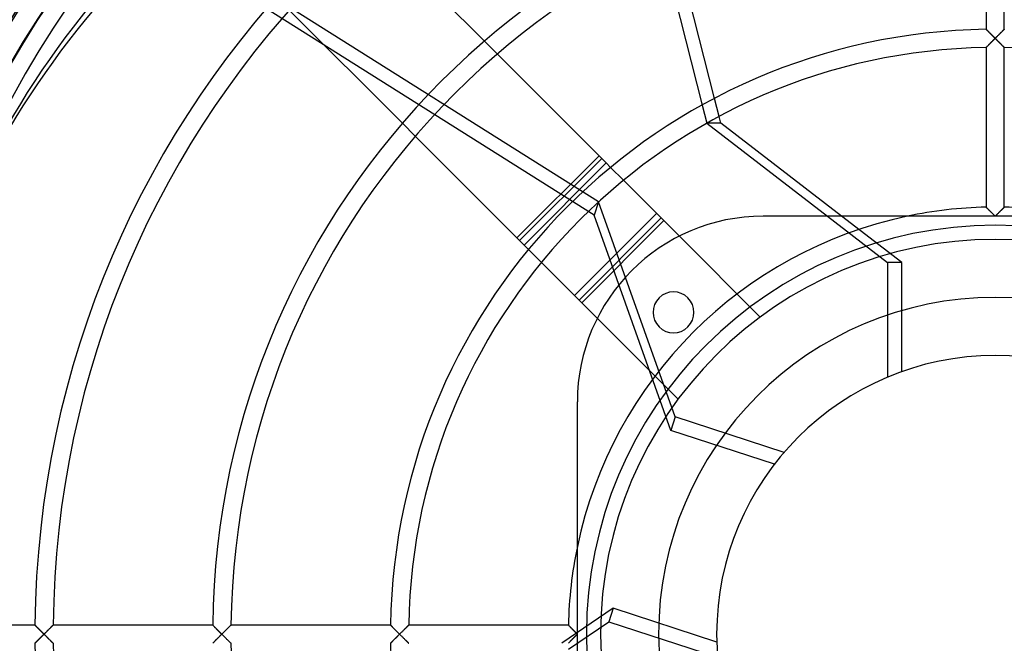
# Model space of a CAD drawing. Header units: millimetres. Extents: x -166 to 166, y -166 to 166.
# Tile 5 of 11: x -107 to 1, y -1 to 67. Entities that reach past the tile are written whole.
import ezdxf

# ---------------------------------------------------------------- set-up
doc = ezdxf.new("R2010")
doc.units = ezdxf.units.MM
doc.layers.add('HIDDEN', color=7, linetype='Continuous')
doc.layers.add('THICK', color=7, linetype='Continuous')

msp = doc.modelspace()

# ---------------------------------------------------------------- linework, layer by layer
at = {"layer": 'HIDDEN'}
for p, q in [((-44.04, 46), (-91.9, 76.15)), ((-43.56, 47.48), (-79.06, 69.84)), ((-0.99, 66.41), (-1, 66.42)), ((-1, 66.42), (-1, 66.42)), ((-0.98, 66.4), (-0.99, 66.41)), ((-0.96, 66.39), (-0.98, 66.4)), ((-0.94, 66.36), (-0.96, 66.39)), ((-0.92, 66.34), (-0.94, 66.36)), ((-0.89, 66.31), (-0.92, 66.34)), ((-0.86, 66.28), (-0.89, 66.31)), ((-0.83, 66.25), (-0.86, 66.28)), ((-0.79, 66.22), (-0.83, 66.25)), ((-0.75, 66.18), (-0.79, 66.22)), ((-0.71, 66.14), (-0.75, 66.18)), ((-0.67, 66.1), (-0.71, 66.14)), ((-0.63, 66.05), (-0.67, 66.1)), ((-0.58, 66.01), (-0.63, 66.05)), ((-0.54, 65.97), (-0.58, 66.01)), ((0.56, 65.98), (0.51, 65.94)), ((0.6, 66.03), (0.56, 65.98)), ((0.65, 66.08), (0.6, 66.03)), ((0.69, 66.12), (0.65, 66.08)), ((0.74, 66.16), (0.69, 66.12)), ((0.78, 66.2), (0.74, 66.16)), ((0.81, 66.24), (0.78, 66.2)), ((0.85, 66.27), (0.81, 66.24)), ((0.88, 66.31), (0.85, 66.27)), ((0.91, 66.34), (0.88, 66.31)), ((0.94, 66.36), (0.91, 66.34)), ((0.96, 66.38), (0.94, 66.36)), ((0.98, 66.4), (0.96, 66.38)), ((0.99, 66.41), (0.98, 66.4)), ((1, 66.42), (0.99, 66.41)), ((1, 66.42), (1, 66.42)), ((-54.69, 63.71), (-56.11, 65.12)), ((-0.57, 64.86), (-0.52, 64.9)), ((-0.49, 65.92), (-0.54, 65.97)), ((-0.52, 64.9), (-0.48, 64.95)), ((-0.44, 65.87), (-0.49, 65.92)), ((-0.48, 64.95), (-0.43, 65)), ((-0.4, 65.83), (-0.44, 65.87)), ((-0.43, 65), (-0.38, 65.05)), ((-0.35, 65.78), (-0.4, 65.83)), ((-0.38, 65.05), (-0.32, 65.1)), ((-0.3, 65.73), (-0.35, 65.78)), ((-0.32, 65.1), (-0.27, 65.16)), ((-0.25, 65.68), (-0.3, 65.73)), ((-0.27, 65.16), (-0.22, 65.21)), ((-0.2, 65.63), (-0.25, 65.68)), ((-0.22, 65.21), (-0.17, 65.26)), ((-0.15, 65.58), (-0.2, 65.63)), ((-0.17, 65.26), (-0.11, 65.32)), ((-0.1, 65.53), (-0.15, 65.58)), ((-0.11, 65.32), (-0.06, 65.37)), ((-0.05, 65.48), (-0.1, 65.53)), ((-0.06, 65.37), (0, 65.43)), ((0, 65.43), (-0.05, 65.48)), ((0.05, 65.48), (0, 65.43)), ((0, 65.43), (0.06, 65.37)), ((0.1, 65.53), (0.05, 65.48)), ((0.06, 65.37), (0.11, 65.32)), ((0.16, 65.59), (0.1, 65.53)), ((0.11, 65.32), (0.17, 65.26)), ((0.21, 65.64), (0.16, 65.59)), ((0.17, 65.26), (0.22, 65.21)), ((0.26, 65.69), (0.21, 65.64)), ((0.22, 65.21), (0.27, 65.16)), ((0.31, 65.74), (0.26, 65.69)), ((0.27, 65.16), (0.32, 65.1)), ((0.36, 65.79), (0.31, 65.74)), ((0.32, 65.1), (0.38, 65.05)), ((0.41, 65.84), (0.36, 65.79)), ((0.38, 65.05), (0.43, 65)), ((0.46, 65.89), (0.41, 65.84)), ((0.43, 65), (0.48, 64.95)), ((0.51, 65.94), (0.46, 65.89)), ((0.48, 64.95), (0.52, 64.9)), ((0.52, 64.9), (0.57, 64.86)), ((-1, 64.42), (-0.99, 64.43)), ((-1, 64.42), (-1, 64.42)), ((-0.99, 64.43), (-0.98, 64.45)), ((-0.98, 64.45), (-0.96, 64.46)), ((-0.96, 64.46), (-0.94, 64.48)), ((-0.94, 64.48), (-0.91, 64.51)), ((-0.91, 64.51), (-0.89, 64.54)), ((-0.89, 64.54), (-0.85, 64.57)), ((-0.85, 64.57), (-0.82, 64.61)), ((-0.82, 64.61), (-0.78, 64.64)), ((-0.78, 64.64), (-0.74, 64.68)), ((-0.74, 64.68), (-0.7, 64.72)), ((-0.7, 64.72), (-0.66, 64.77)), ((-0.66, 64.77), (-0.62, 64.81)), ((-0.62, 64.81), (-0.57, 64.86)), ((0.57, 64.86), (0.62, 64.81)), ((0.62, 64.81), (0.66, 64.77)), ((0.66, 64.77), (0.7, 64.72)), ((0.7, 64.72), (0.74, 64.68)), ((0.74, 64.68), (0.78, 64.64)), ((0.78, 64.64), (0.82, 64.61)), ((0.82, 64.61), (0.85, 64.57)), ((0.85, 64.57), (0.89, 64.54)), ((0.89, 64.54), (0.91, 64.51)), ((0.91, 64.51), (0.94, 64.48)), ((0.94, 64.48), (0.96, 64.46)), ((0.96, 64.46), (0.98, 64.45)), ((0.98, 64.45), (0.99, 64.43)), ((0.99, 64.43), (1, 64.42)), ((1, 64.42), (1, 64.42)), ((-30.33, 56.84), (-30.84, 58.84)), ((-32.2, 58.1), (-31.69, 56.1)), ((-65.12, 56.11), (-63.71, 54.69)), ((-31.69, 56.1), (-31.69, 56.1)), ((-31.69, 56.1), (-31.69, 56.1)), ((-43.52, 52.54), (-52.54, 43.52)), ((-40.83, 49.84), (-42.25, 51.26)), ((-43.56, 47.48), (-44.04, 46)), ((-35.15, 23.85), (-43.56, 47.48)), ((-0.99, 46.88), (-1, 46.89)), ((-1, 46.89), (-1, 46.89)), ((-0.98, 46.87), (-0.99, 46.88)), ((-0.96, 46.85), (-0.98, 46.87)), ((-0.94, 46.83), (-0.96, 46.85)), ((-0.91, 46.8), (-0.94, 46.83)), ((-0.88, 46.77), (-0.91, 46.8)), ((-0.85, 46.74), (-0.88, 46.77)), ((-0.81, 46.71), (-0.85, 46.74)), ((-0.78, 46.67), (-0.81, 46.71)), ((-0.74, 46.63), (-0.78, 46.67)), ((-0.69, 46.59), (-0.74, 46.63)), ((-0.65, 46.54), (-0.69, 46.59)), ((-0.6, 46.5), (-0.65, 46.54)), ((0.65, 46.54), (0.6, 46.5)), ((0.69, 46.59), (0.65, 46.54)), ((0.74, 46.63), (0.69, 46.59)), ((0.78, 46.67), (0.74, 46.63)), ((0.81, 46.71), (0.78, 46.67)), ((0.85, 46.74), (0.81, 46.71)), ((0.88, 46.77), (0.85, 46.74)), ((0.91, 46.8), (0.88, 46.77)), ((0.94, 46.83), (0.91, 46.8)), ((0.96, 46.85), (0.94, 46.83)), ((0.98, 46.87), (0.96, 46.85)), ((0.99, 46.88), (0.98, 46.87)), ((1, 46.89), (0.99, 46.88)), ((1, 46.89), (1, 46.89)), ((-46.21, 37.19), (-37.19, 46.21)), ((-45.71, 36.69), (-36.69, 45.71)), ((-35.63, 22.37), (-44.04, 46)), ((-25.5, 45.9), (-25.5, 45.9)), ((-18.44, 45.9), (-11.82, 40.8)), ((-10.27, 40.8), (-16.89, 45.9)), ((-0.56, 46.45), (-0.6, 46.5)), ((-0.51, 46.41), (-0.56, 46.45)), ((-0.46, 46.36), (-0.51, 46.41)), ((-0.41, 46.31), (-0.46, 46.36)), ((-0.36, 46.26), (-0.41, 46.31)), ((-0.31, 46.21), (-0.36, 46.26)), ((-0.26, 46.16), (-0.31, 46.21)), ((-0.21, 46.11), (-0.26, 46.16)), ((-0.16, 46.06), (-0.21, 46.11)), ((-0.1, 46), (-0.16, 46.06)), ((-0.05, 45.95), (-0.1, 46)), ((0, 45.9), (-0.05, 45.95)), ((0.05, 45.95), (0, 45.9)), ((0.1, 46), (0.05, 45.95)), ((0.16, 46.06), (0.1, 46)), ((0.21, 46.11), (0.16, 46.06)), ((0.26, 46.16), (0.21, 46.11)), ((0.31, 46.21), (0.26, 46.16)), ((0.36, 46.26), (0.31, 46.21)), ((0.41, 46.31), (0.36, 46.26)), ((0.46, 46.36), (0.41, 46.31)), ((0.51, 46.41), (0.46, 46.36)), ((0.56, 46.45), (0.51, 46.41)), ((0.6, 46.5), (0.56, 46.45)), ((-25.81, 34.83), (-34.69, 43.71)), ((-49.84, 40.83), (-51.26, 42.25)), ((-11.82, 40.8), (-11.82, 28.23)), ((-10.27, 40.8), (-11.82, 40.8)), ((-10.27, 28.83), (-10.27, 40.8)), ((-43.71, 34.69), (-34.83, 25.81)), ((-25.81, 34.83), (-25.81, 34.83)), ((-45.9, 25.5), (-45.9, 25.5)), ((-34.83, 25.81), (-34.83, 25.81)), ((-35.15, 23.85), (-35.63, 22.37)), ((-23.19, 19.96), (-35.15, 23.85)), ((-24.24, 18.67), (-35.63, 22.37)), ((-41.98, 2.84), (-47.59, -1)), ((-41.98, 2.84), (-42.45, 1.37)), ((-30.59, -0.86), (-41.98, 2.84)), ((-46.87, -1.66), (-42.45, 1.37)), ((-42.45, 1.37), (-30.5, -2.52)), ((-105.49, 1), (-105.48, 1)), ((-105.48, 1), (-105.47, 0.99)), ((-105.47, 0.99), (-105.46, 0.98)), ((-105.46, 0.98), (-105.44, 0.96)), ((-105.44, 0.96), (-105.42, 0.94)), ((-105.42, 0.94), (-105.4, 0.91)), ((-105.4, 0.91), (-105.37, 0.88)), ((-105.37, 0.88), (-105.34, 0.85)), ((-105.34, 0.85), (-105.3, 0.81)), ((-105.3, 0.81), (-105.26, 0.78)), ((-105.26, 0.78), (-105.22, 0.74)), ((-105.22, 0.74), (-105.18, 0.69)), ((-105.18, 0.69), (-105.14, 0.65)), ((-105.14, 0.65), (-105.09, 0.6)), ((-105.09, 0.6), (-105.05, 0.56)), ((-105.05, 0.56), (-105, 0.51)), ((-105, 0.51), (-104.95, 0.46)), ((-104.95, 0.46), (-104.9, 0.41)), ((-104.9, 0.41), (-104.85, 0.36)), ((-104.85, 0.36), (-104.8, 0.31)), ((-104.8, 0.31), (-104.75, 0.26)), ((-104.75, 0.26), (-104.7, 0.21)), ((-104.7, 0.21), (-104.65, 0.16)), ((-104.65, 0.16), (-104.59, 0.1)), ((-104.59, 0.1), (-104.54, 0.05)), ((-104.54, 0.05), (-104.49, 0)), ((-104.49, 0), (-104.54, -0.05)), ((-104.49, 0), (-104.43, 0.06)), ((-104.43, -0.06), (-104.49, 0)), ((-104.43, 0.06), (-104.38, 0.11)), ((-104.38, 0.11), (-104.32, 0.17)), ((-104.32, 0.17), (-104.27, 0.22)), ((-104.27, 0.22), (-104.22, 0.27)), ((-104.22, 0.27), (-104.16, 0.33)), ((-104.16, 0.33), (-104.11, 0.38)), ((-104.11, 0.38), (-104.06, 0.43)), ((-104.06, 0.43), (-104.01, 0.48)), ((-104.01, 0.48), (-103.96, 0.53)), ((-103.96, 0.53), (-103.92, 0.57)), ((-103.92, 0.57), (-103.87, 0.62)), ((-103.87, 0.62), (-103.83, 0.66)), ((-103.83, 0.66), (-103.78, 0.7)), ((-103.78, 0.7), (-103.74, 0.74)), ((-103.74, 0.74), (-103.7, 0.78)), ((-103.7, 0.78), (-103.67, 0.82)), ((-103.67, 0.82), (-103.63, 0.85)), ((-103.63, 0.85), (-103.6, 0.89)), ((-103.6, 0.89), (-103.57, 0.91)), ((-103.57, 0.91), (-103.55, 0.94)), ((-103.55, 0.94), (-103.53, 0.96)), ((-103.53, 0.96), (-103.51, 0.98)), ((-103.51, 0.98), (-103.5, 0.99)), ((-103.5, 0.99), (-103.49, 1)), ((-103.49, 1), (-103.49, 1)), ((-85.95, 1), (-85.95, 1)), ((-85.95, 1), (-85.94, 0.99)), ((-85.94, 0.99), (-85.93, 0.98)), ((-85.93, 0.98), (-85.91, 0.96)), ((-85.91, 0.96), (-85.89, 0.94)), ((-85.89, 0.94), (-85.87, 0.91)), ((-85.87, 0.91), (-85.84, 0.88)), ((-85.84, 0.88), (-85.8, 0.85)), ((-85.8, 0.85), (-85.77, 0.81)), ((-85.77, 0.81), (-85.73, 0.78)), ((-85.73, 0.78), (-85.69, 0.74)), ((-85.69, 0.74), (-85.65, 0.69)), ((-85.65, 0.69), (-85.61, 0.65)), ((-85.61, 0.65), (-85.56, 0.6)), ((-85.56, 0.6), (-85.52, 0.56)), ((-85.52, 0.56), (-85.47, 0.51)), ((-85.47, 0.51), (-85.42, 0.46)), ((-85.42, 0.46), (-85.37, 0.41)), ((-85.37, 0.41), (-85.32, 0.36)), ((-85.32, 0.36), (-85.27, 0.31)), ((-85.27, 0.31), (-85.22, 0.26)), ((-85.22, 0.26), (-85.17, 0.21)), ((-85.17, 0.21), (-85.12, 0.16)), ((-85.12, 0.16), (-85.06, 0.1)), ((-85.06, 0.1), (-85.01, 0.05)), ((-85.01, 0.05), (-84.96, 0)), ((-84.96, 0), (-85.01, -0.05)), ((-84.96, 0), (-84.9, 0.06)), ((-84.9, 0.06), (-84.85, 0.11)), ((-84.85, 0.11), (-84.79, 0.17)), ((-84.79, 0.17), (-84.74, 0.22)), ((-84.74, 0.22), (-84.69, 0.27)), ((-84.69, 0.27), (-84.63, 0.33)), ((-84.63, 0.33), (-84.58, 0.38)), ((-84.58, 0.38), (-84.53, 0.43)), ((-84.53, 0.43), (-84.48, 0.48)), ((-84.48, 0.48), (-84.43, 0.52)), ((-84.43, 0.52), (-84.39, 0.57)), ((-84.39, 0.57), (-84.34, 0.62)), ((-84.34, 0.62), (-84.3, 0.66)), ((-84.3, 0.66), (-84.25, 0.7)), ((-84.25, 0.7), (-84.21, 0.74)), ((-84.21, 0.74), (-84.17, 0.78)), ((-84.17, 0.78), (-84.14, 0.82)), ((-84.14, 0.82), (-84.1, 0.85)), ((-84.1, 0.85), (-84.07, 0.89)), ((-84.07, 0.89), (-84.04, 0.91)), ((-84.04, 0.91), (-84.02, 0.94)), ((-84.02, 0.94), (-83.99, 0.96)), ((-83.99, 0.96), (-83.98, 0.98)), ((-83.98, 0.98), (-83.96, 0.99)), ((-83.96, 0.99), (-83.96, 1)), ((-83.96, 1), (-83.95, 1)), ((-66.42, 1), (-66.42, 1)), ((-66.42, 1), (-66.41, 0.99)), ((-66.41, 0.99), (-66.4, 0.98)), ((-66.4, 0.98), (-66.38, 0.96)), ((-66.38, 0.96), (-66.36, 0.94)), ((-66.36, 0.94), (-66.34, 0.91)), ((-66.34, 0.91), (-66.31, 0.88)), ((-66.31, 0.88), (-66.27, 0.85)), ((-66.27, 0.85), (-66.24, 0.81)), ((-66.24, 0.81), (-66.2, 0.78)), ((-66.2, 0.78), (-66.16, 0.74)), ((-66.16, 0.74), (-66.12, 0.69)), ((-66.12, 0.69), (-66.08, 0.65)), ((-66.08, 0.65), (-66.03, 0.6)), ((-66.03, 0.6), (-65.98, 0.56)), ((-65.98, 0.56), (-65.94, 0.51)), ((-65.94, 0.51), (-65.89, 0.46)), ((-65.89, 0.46), (-65.84, 0.41)), ((-65.84, 0.41), (-65.79, 0.36)), ((-65.79, 0.36), (-65.74, 0.31)), ((-65.74, 0.31), (-65.69, 0.26)), ((-65.69, 0.26), (-65.64, 0.21)), ((-65.64, 0.21), (-65.59, 0.16)), ((-65.59, 0.16), (-65.53, 0.1)), ((-65.53, 0.1), (-65.48, 0.05)), ((-65.48, 0.05), (-65.43, 0)), ((-65.43, 0), (-65.48, -0.05)), ((-65.43, 0), (-65.37, 0.06)), ((-65.37, -0.06), (-65.43, 0)), ((-65.37, 0.06), (-65.32, 0.11)), ((-65.32, 0.11), (-65.26, 0.17)), ((-65.26, 0.17), (-65.21, 0.22)), ((-65.21, 0.22), (-65.16, 0.27)), ((-65.16, 0.27), (-65.1, 0.32)), ((-65.1, 0.32), (-65.05, 0.38)), ((-65.05, 0.38), (-65, 0.43)), ((-65, 0.43), (-64.95, 0.48)), ((-64.95, 0.48), (-64.9, 0.52)), ((-64.9, 0.52), (-64.86, 0.57)), ((-64.86, 0.57), (-64.81, 0.62)), ((-64.81, 0.62), (-64.77, 0.66)), ((-64.77, 0.66), (-64.72, 0.7)), ((-64.72, 0.7), (-64.68, 0.74)), ((-64.68, 0.74), (-64.64, 0.78)), ((-64.64, 0.78), (-64.61, 0.82)), ((-64.61, 0.82), (-64.57, 0.85)), ((-64.57, 0.85), (-64.54, 0.89)), ((-64.54, 0.89), (-64.51, 0.91)), ((-64.51, 0.91), (-64.48, 0.94)), ((-64.48, 0.94), (-64.46, 0.96)), ((-64.46, 0.96), (-64.45, 0.98)), ((-64.45, 0.98), (-64.43, 0.99)), ((-64.43, 0.99), (-64.42, 1)), ((-64.42, 1), (-64.42, 1)), ((-46.89, 1), (-46.89, 1)), ((-46.89, 1), (-46.88, 0.99)), ((-46.88, 0.99), (-46.87, 0.98)), ((-46.87, 0.98), (-46.85, 0.96)), ((-46.85, 0.96), (-46.83, 0.94)), ((-46.83, 0.94), (-46.8, 0.91)), ((-46.8, 0.91), (-46.77, 0.88)), ((-46.77, 0.88), (-46.74, 0.85)), ((-46.74, 0.85), (-46.71, 0.81)), ((-46.71, 0.81), (-46.67, 0.78)), ((-46.67, 0.78), (-46.63, 0.74)), ((-46.63, 0.74), (-46.59, 0.69)), ((-46.59, 0.69), (-46.54, 0.65)), ((-46.54, 0.65), (-46.5, 0.6)), ((-46.5, 0.6), (-46.45, 0.56)), ((-46.45, 0.56), (-46.41, 0.51)), ((-46.41, 0.51), (-46.36, 0.46)), ((-46.36, 0.46), (-46.31, 0.41)), ((-46.31, 0.41), (-46.26, 0.36)), ((-46.26, 0.36), (-46.21, 0.31)), ((-46.21, 0.31), (-46.16, 0.26)), ((-46.16, 0.26), (-46.11, 0.21)), ((-46.11, 0.21), (-46.06, 0.16)), ((-46.06, 0.16), (-46, 0.1)), ((-46, 0.1), (-45.95, 0.05)), ((-45.95, 0.05), (-45.9, 0)), ((-105.48, -1), (-105.49, -1)), ((-105.47, -0.99), (-105.48, -1)), ((-105.46, -0.98), (-105.47, -0.99)), ((-105.44, -0.96), (-105.46, -0.98)), ((-105.42, -0.94), (-105.44, -0.96)), ((-105.4, -0.91), (-105.42, -0.94)), ((-105.37, -0.88), (-105.4, -0.91)), ((-105.34, -0.85), (-105.37, -0.88)), ((-105.3, -0.81), (-105.34, -0.85)), ((-105.26, -0.78), (-105.3, -0.81)), ((-105.22, -0.74), (-105.26, -0.78)), ((-105.18, -0.69), (-105.22, -0.74)), ((-105.14, -0.65), (-105.18, -0.69)), ((-105.09, -0.6), (-105.14, -0.65)), ((-105.05, -0.56), (-105.09, -0.6)), ((-105, -0.51), (-105.05, -0.56)), ((-104.95, -0.46), (-105, -0.51)), ((-104.9, -0.41), (-104.95, -0.46)), ((-104.85, -0.36), (-104.9, -0.41)), ((-104.8, -0.31), (-104.85, -0.36)), ((-104.75, -0.26), (-104.8, -0.31)), ((-104.7, -0.21), (-104.75, -0.26)), ((-104.65, -0.16), (-104.7, -0.21)), ((-104.59, -0.1), (-104.65, -0.16)), ((-104.54, -0.05), (-104.59, -0.1)), ((-104.38, -0.11), (-104.43, -0.06)), ((-104.32, -0.17), (-104.38, -0.11)), ((-104.27, -0.22), (-104.32, -0.17)), ((-104.22, -0.27), (-104.27, -0.22)), ((-104.16, -0.33), (-104.22, -0.27)), ((-104.11, -0.38), (-104.16, -0.33)), ((-104.06, -0.43), (-104.11, -0.38)), ((-104.01, -0.48), (-104.06, -0.43)), ((-103.96, -0.53), (-104.01, -0.48)), ((-103.92, -0.57), (-103.96, -0.53)), ((-103.87, -0.62), (-103.92, -0.57)), ((-103.83, -0.66), (-103.87, -0.62)), ((-103.78, -0.7), (-103.83, -0.66)), ((-103.74, -0.74), (-103.78, -0.7)), ((-103.7, -0.78), (-103.74, -0.74)), ((-103.67, -0.82), (-103.7, -0.78)), ((-103.63, -0.85), (-103.67, -0.82)), ((-103.6, -0.89), (-103.63, -0.85)), ((-103.57, -0.91), (-103.6, -0.89)), ((-103.55, -0.94), (-103.57, -0.91)), ((-103.53, -0.96), (-103.55, -0.94)), ((-103.51, -0.98), (-103.53, -0.96)), ((-103.5, -0.99), (-103.51, -0.98)), ((-103.49, -1), (-103.5, -0.99)), ((-103.49, -1), (-103.49, -1)), ((-85.94, -0.99), (-85.95, -1)), ((-85.95, -1), (-85.95, -1)), ((-85.93, -0.98), (-85.94, -0.99)), ((-85.92, -0.96), (-85.93, -0.98)), ((-85.9, -0.94), (-85.92, -0.96)), ((-85.87, -0.92), (-85.9, -0.94)), ((-85.85, -0.89), (-85.87, -0.92)), ((-85.81, -0.86), (-85.85, -0.89)), ((-85.78, -0.83), (-85.81, -0.86)), ((-85.75, -0.79), (-85.78, -0.83)), ((-85.71, -0.75), (-85.75, -0.79)), ((-85.67, -0.71), (-85.71, -0.75)), ((-85.63, -0.67), (-85.67, -0.71)), ((-85.59, -0.63), (-85.63, -0.67)), ((-85.54, -0.58), (-85.59, -0.63)), ((-85.5, -0.54), (-85.54, -0.58)), ((-85.45, -0.49), (-85.5, -0.54)), ((-85.4, -0.44), (-85.45, -0.49)), ((-85.36, -0.4), (-85.4, -0.44)), ((-85.31, -0.35), (-85.36, -0.4)), ((-85.26, -0.3), (-85.31, -0.35)), ((-85.21, -0.25), (-85.26, -0.3)), ((-85.16, -0.2), (-85.21, -0.25)), ((-85.11, -0.15), (-85.16, -0.2)), ((-85.06, -0.1), (-85.11, -0.15)), ((-85.01, -0.05), (-85.06, -0.1)), ((-84.9, -0.06), (-84.96, 0)), ((-84.85, -0.11), (-84.9, -0.06)), ((-84.79, -0.17), (-84.85, -0.11)), ((-84.74, -0.22), (-84.79, -0.17)), ((-84.69, -0.27), (-84.74, -0.22)), ((-84.63, -0.33), (-84.69, -0.27)), ((-84.58, -0.38), (-84.63, -0.33)), ((-84.53, -0.43), (-84.58, -0.38)), ((-84.48, -0.48), (-84.53, -0.43)), ((-84.43, -0.52), (-84.48, -0.48)), ((-84.39, -0.57), (-84.43, -0.52)), ((-84.34, -0.62), (-84.39, -0.57)), ((-84.3, -0.66), (-84.34, -0.62)), ((-84.25, -0.7), (-84.3, -0.66)), ((-84.21, -0.74), (-84.25, -0.7)), ((-84.17, -0.78), (-84.21, -0.74)), ((-84.14, -0.82), (-84.17, -0.78)), ((-84.1, -0.85), (-84.14, -0.82)), ((-84.07, -0.89), (-84.1, -0.85)), ((-84.04, -0.91), (-84.07, -0.89)), ((-84.02, -0.94), (-84.04, -0.91)), ((-83.99, -0.96), (-84.02, -0.94)), ((-83.98, -0.98), (-83.99, -0.96)), ((-83.96, -0.99), (-83.98, -0.98)), ((-83.96, -1), (-83.96, -0.99)), ((-83.95, -1), (-83.96, -1)), ((-66.41, -0.99), (-66.42, -1)), ((-66.42, -1), (-66.42, -1)), ((-66.4, -0.98), (-66.41, -0.99)), ((-66.38, -0.96), (-66.4, -0.98)), ((-66.36, -0.94), (-66.38, -0.96)), ((-66.34, -0.91), (-66.36, -0.94)), ((-66.31, -0.88), (-66.34, -0.91)), ((-66.27, -0.85), (-66.31, -0.88)), ((-66.24, -0.81), (-66.27, -0.85)), ((-66.2, -0.78), (-66.24, -0.81)), ((-66.16, -0.74), (-66.2, -0.78)), ((-66.12, -0.69), (-66.16, -0.74)), ((-66.08, -0.65), (-66.12, -0.69)), ((-66.03, -0.6), (-66.08, -0.65)), ((-65.98, -0.56), (-66.03, -0.6)), ((-65.94, -0.51), (-65.98, -0.56)), ((-65.89, -0.46), (-65.94, -0.51)), ((-65.84, -0.41), (-65.89, -0.46)), ((-65.79, -0.36), (-65.84, -0.41)), ((-65.74, -0.31), (-65.79, -0.36)), ((-65.69, -0.26), (-65.74, -0.31)), ((-65.64, -0.21), (-65.69, -0.26)), ((-65.59, -0.16), (-65.64, -0.21)), ((-65.53, -0.1), (-65.59, -0.16)), ((-65.48, -0.05), (-65.53, -0.1)), ((-65.32, -0.11), (-65.37, -0.06)), ((-65.26, -0.17), (-65.32, -0.11)), ((-65.21, -0.22), (-65.26, -0.17)), ((-65.16, -0.27), (-65.21, -0.22)), ((-65.1, -0.32), (-65.16, -0.27)), ((-65.05, -0.38), (-65.1, -0.32)), ((-65, -0.43), (-65.05, -0.38)), ((-64.95, -0.48), (-65, -0.43)), ((-64.9, -0.52), (-64.95, -0.48)), ((-64.86, -0.57), (-64.9, -0.52)), ((-64.81, -0.62), (-64.86, -0.57)), ((-64.77, -0.66), (-64.81, -0.62)), ((-64.72, -0.7), (-64.77, -0.66)), ((-64.68, -0.74), (-64.72, -0.7)), ((-64.64, -0.78), (-64.68, -0.74)), ((-64.61, -0.82), (-64.64, -0.78)), ((-64.57, -0.85), (-64.61, -0.82)), ((-64.54, -0.89), (-64.57, -0.85)), ((-64.51, -0.91), (-64.54, -0.89)), ((-64.48, -0.94), (-64.51, -0.91)), ((-64.46, -0.96), (-64.48, -0.94)), ((-64.45, -0.98), (-64.46, -0.96)), ((-64.43, -0.99), (-64.45, -0.98)), ((-64.42, -1), (-64.43, -0.99)), ((-64.42, -1), (-64.42, -1)), ((-46.88, -0.99), (-46.89, -1)), ((-46.89, -1), (-46.89, -1)), ((-46.87, -0.98), (-46.88, -0.99)), ((-46.85, -0.96), (-46.87, -0.98)), ((-46.83, -0.94), (-46.85, -0.96)), ((-46.8, -0.91), (-46.83, -0.94)), ((-46.77, -0.88), (-46.8, -0.91)), ((-46.74, -0.85), (-46.77, -0.88)), ((-46.71, -0.81), (-46.74, -0.85)), ((-46.67, -0.78), (-46.71, -0.81)), ((-46.63, -0.74), (-46.67, -0.78)), ((-46.59, -0.69), (-46.63, -0.74)), ((-46.54, -0.65), (-46.59, -0.69)), ((-46.5, -0.6), (-46.54, -0.65)), ((-46.45, -0.56), (-46.5, -0.6)), ((-46.41, -0.51), (-46.45, -0.56)), ((-46.36, -0.46), (-46.41, -0.51)), ((-46.31, -0.41), (-46.36, -0.46)), ((-46.26, -0.36), (-46.31, -0.41)), ((-46.21, -0.31), (-46.26, -0.36)), ((-46.16, -0.26), (-46.21, -0.31)), ((-46.11, -0.21), (-46.16, -0.26)), ((-46.06, -0.16), (-46.11, -0.21)), ((-46, -0.1), (-46.06, -0.16)), ((-45.95, -0.05), (-46, -0.1)), ((-45.9, 0), (-45.95, -0.05))]:
    msp.add_line(p, q, dxfattribs=at)
for radius, start, end in [(130.5, 90, 180), (130.5, 0, 90), (127.5, 90, 180), (127.3, 0, 180), (127.5, 0, 90), (124.95, 0, 180), (46.9, 101.8529, 168.1471), (44.9, 0, 180), (36.98, 90, 180), (36.98, 0, 90), (30.6, 0, 180), (130.5, 180, 0), (127.5, 180, 270), (124.95, 180, 0), (44.9, 180, 0), (36.98, 180, 0), (30.6, 180, 0), (127.5, 270, 0)]:
    msp.add_arc((0, 0), radius, start, end, dxfattribs=at)
msp.add_ellipse((-0.24, -0.74), major_axis=(116.41, -37.82), ratio=0.866025, start_param=2.70526, end_param=3.141593, dxfattribs=at)
at = {"layer": 'THICK'}
for p, q in [((-1, 83.95), (-1, 66.42)), ((1, 66.42), (1, 83.95)), ((-56.11, 65.12), (-68.53, 77.55)), ((-30.84, 58.84), (-35.23, 76.21)), ((-36.62, 75.55), (-32.2, 58.1)), ((-77.55, 68.53), (-65.12, 56.11)), ((-1, 66.42), (-1, 66.42)), ((-1, 66.42), (-0.99, 66.41)), ((-0.99, 66.41), (-0.98, 66.4)), ((-0.98, 66.4), (-0.96, 66.38)), ((-0.96, 66.38), (-0.94, 66.36)), ((-0.94, 66.36), (-0.91, 66.34)), ((-0.91, 66.34), (-0.88, 66.31)), ((-0.88, 66.31), (-0.85, 66.27)), ((-0.85, 66.27), (-0.81, 66.24)), ((-0.81, 66.24), (-0.78, 66.2)), ((-0.78, 66.2), (-0.74, 66.16)), ((-0.74, 66.16), (-0.69, 66.12)), ((-0.69, 66.12), (-0.65, 66.08)), ((-0.65, 66.08), (-0.6, 66.03)), ((-0.6, 66.03), (-0.56, 65.98)), ((-0.56, 65.98), (-0.51, 65.94)), ((0.54, 65.97), (0.58, 66.01)), ((0.58, 66.01), (0.63, 66.05)), ((0.63, 66.05), (0.67, 66.1)), ((0.67, 66.1), (0.71, 66.14)), ((0.71, 66.14), (0.75, 66.18)), ((0.75, 66.18), (0.79, 66.22)), ((0.79, 66.22), (0.83, 66.25)), ((0.83, 66.25), (0.86, 66.28)), ((0.86, 66.28), (0.89, 66.31)), ((0.89, 66.31), (0.92, 66.34)), ((0.92, 66.34), (0.94, 66.36)), ((0.94, 66.36), (0.96, 66.39)), ((0.96, 66.39), (0.98, 66.4)), ((0.98, 66.4), (0.99, 66.41)), ((0.99, 66.41), (1, 66.42)), ((1, 66.42), (1, 66.42)), ((-0.49, 64.94), (-0.54, 64.89)), ((-0.51, 65.94), (-0.46, 65.89)), ((-0.44, 64.99), (-0.49, 64.94)), ((-0.46, 65.89), (-0.41, 65.84)), ((-0.39, 65.04), (-0.44, 64.99)), ((-0.41, 65.84), (-0.36, 65.79)), ((-0.34, 65.09), (-0.39, 65.04)), ((-0.36, 65.79), (-0.31, 65.74)), ((-0.28, 65.15), (-0.34, 65.09)), ((-0.31, 65.74), (-0.26, 65.69)), ((-0.23, 65.2), (-0.28, 65.15)), ((-0.26, 65.69), (-0.21, 65.64)), ((-0.17, 65.26), (-0.23, 65.2)), ((-0.21, 65.64), (-0.16, 65.59)), ((-0.11, 65.32), (-0.17, 65.26)), ((-0.16, 65.59), (-0.1, 65.53)), ((-0.06, 65.37), (-0.11, 65.32)), ((-0.1, 65.53), (-0.05, 65.48)), ((0, 65.43), (-0.06, 65.37)), ((-0.05, 65.48), (0, 65.43)), ((0, 65.43), (0.05, 65.48)), ((0.06, 65.37), (0, 65.43)), ((0.05, 65.48), (0.1, 65.53)), ((0.11, 65.32), (0.06, 65.37)), ((0.1, 65.53), (0.15, 65.58)), ((0.17, 65.26), (0.11, 65.32)), ((0.15, 65.58), (0.2, 65.63)), ((0.23, 65.2), (0.17, 65.26)), ((0.2, 65.63), (0.25, 65.68)), ((0.28, 65.15), (0.23, 65.2)), ((0.25, 65.68), (0.3, 65.73)), ((0.34, 65.09), (0.28, 65.15)), ((0.3, 65.73), (0.35, 65.78)), ((0.39, 65.04), (0.34, 65.09)), ((0.35, 65.78), (0.4, 65.83)), ((0.44, 64.99), (0.39, 65.04)), ((0.4, 65.83), (0.44, 65.87)), ((0.44, 65.87), (0.49, 65.92)), ((0.49, 64.94), (0.44, 64.99)), ((0.49, 65.92), (0.54, 65.97)), ((0.54, 64.89), (0.49, 64.94)), ((-0.99, 64.43), (-1, 64.43)), ((-1, 64.43), (-1, 64.42)), ((-1, 64.42), (-1, 46.89)), ((-0.98, 64.45), (-0.99, 64.43)), ((-0.96, 64.47), (-0.98, 64.45)), ((-0.93, 64.49), (-0.96, 64.47)), ((-0.91, 64.52), (-0.93, 64.49)), ((-0.88, 64.55), (-0.91, 64.52)), ((-0.84, 64.58), (-0.88, 64.55)), ((-0.81, 64.62), (-0.84, 64.58)), ((-0.77, 64.66), (-0.81, 64.62)), ((-0.72, 64.7), (-0.77, 64.66)), ((-0.68, 64.74), (-0.72, 64.7)), ((-0.64, 64.79), (-0.68, 64.74)), ((-0.59, 64.84), (-0.64, 64.79)), ((-0.54, 64.89), (-0.59, 64.84)), ((0.59, 64.84), (0.54, 64.89)), ((0.64, 64.79), (0.59, 64.84)), ((0.68, 64.74), (0.64, 64.79)), ((0.72, 64.7), (0.68, 64.74)), ((0.77, 64.66), (0.72, 64.7)), ((0.81, 64.62), (0.77, 64.66)), ((0.84, 64.58), (0.81, 64.62)), ((0.88, 64.55), (0.84, 64.58)), ((0.91, 64.52), (0.88, 64.55)), ((0.93, 64.49), (0.91, 64.52)), ((0.96, 64.47), (0.93, 64.49)), ((0.98, 64.45), (0.96, 64.47)), ((0.99, 64.43), (0.98, 64.45)), ((1, 64.43), (0.99, 64.43)), ((1, 64.42), (1, 64.43)), ((1, 46.89), (1, 64.42)), ((-43.23, 52.25), (-54.69, 63.71)), ((-30.14, 56.1), (-30.33, 56.84)), ((-31.69, 56.1), (-18.44, 45.9)), ((-30.14, 56.1), (-31.69, 56.1)), ((-16.89, 45.9), (-30.14, 56.1)), ((-63.71, 54.69), (-52.25, 43.23)), ((-52.25, 43.23), (-43.23, 52.25)), ((-42.52, 51.54), (-43.23, 52.25)), ((-51.75, 42.73), (-42.73, 51.75)), ((-42.25, 51.26), (-42.73, 51.75)), ((-36.4, 45.41), (-40.83, 49.84)), ((-1, 46.89), (-1, 46.89)), ((-1, 46.89), (-0.99, 46.88)), ((-0.99, 46.88), (-0.98, 46.87)), ((-0.98, 46.87), (-0.96, 46.85)), ((-0.96, 46.85), (-0.94, 46.83)), ((-0.94, 46.83), (-0.92, 46.81)), ((-0.92, 46.81), (-0.89, 46.78)), ((-0.89, 46.78), (-0.86, 46.75)), ((-0.86, 46.75), (-0.83, 46.72)), ((-0.83, 46.72), (-0.79, 46.68)), ((-0.79, 46.68), (-0.75, 46.65)), ((-0.75, 46.65), (-0.71, 46.61)), ((-0.71, 46.61), (-0.67, 46.57)), ((-0.67, 46.57), (-0.63, 46.52)), ((-0.63, 46.52), (-0.58, 46.48)), ((0.58, 46.48), (0.63, 46.52)), ((0.63, 46.52), (0.67, 46.57)), ((0.67, 46.57), (0.71, 46.61)), ((0.71, 46.61), (0.75, 46.65)), ((0.75, 46.65), (0.79, 46.68)), ((0.79, 46.68), (0.83, 46.72)), ((0.83, 46.72), (0.86, 46.75)), ((0.86, 46.75), (0.89, 46.78)), ((0.89, 46.78), (0.92, 46.81)), ((0.92, 46.81), (0.94, 46.83)), ((0.94, 46.83), (0.96, 46.85)), ((0.96, 46.85), (0.98, 46.87)), ((0.98, 46.87), (0.99, 46.88)), ((0.99, 46.88), (1, 46.89)), ((1, 46.89), (1, 46.89)), ((25.5, 45.9), (-25.5, 45.9)), ((-0.58, 46.48), (-0.54, 46.43)), ((-0.54, 46.43), (-0.49, 46.39)), ((-0.49, 46.39), (-0.44, 46.34)), ((-0.44, 46.34), (-0.4, 46.29)), ((-0.4, 46.29), (-0.35, 46.25)), ((-0.35, 46.25), (-0.3, 46.2)), ((-0.3, 46.2), (-0.25, 46.15)), ((-0.25, 46.15), (-0.2, 46.1)), ((-0.2, 46.1), (-0.15, 46.05)), ((-0.15, 46.05), (-0.1, 46)), ((-0.1, 46), (-0.05, 45.95)), ((-0.05, 45.95), (0, 45.9)), ((0, 45.9), (0.05, 45.95)), ((0.05, 45.95), (0.1, 46)), ((0.1, 46), (0.15, 46.05)), ((0.15, 46.05), (0.2, 46.1)), ((0.2, 46.1), (0.25, 46.15)), ((0.25, 46.15), (0.3, 46.2)), ((0.3, 46.2), (0.35, 46.25)), ((0.35, 46.25), (0.4, 46.29)), ((0.4, 46.29), (0.44, 46.34)), ((0.44, 46.34), (0.49, 46.39)), ((0.49, 46.39), (0.54, 46.43)), ((0.54, 46.43), (0.58, 46.48)), ((-45.41, 36.4), (-36.4, 45.41)), ((-34.69, 43.71), (-36.4, 45.41)), ((-52.95, 43.94), (-51.75, 42.73)), ((-51.26, 42.25), (-51.75, 42.73)), ((-45.41, 36.4), (-49.84, 40.83)), ((-45.41, 36.4), (-43.71, 34.69)), ((-45.9, -25.5), (-45.9, 25.5)), ((-105.49, 1), (-123.02, 1)), ((-105.48, 1), (-105.49, 1)), ((-105.48, 0.99), (-105.48, 1)), ((-105.46, 0.98), (-105.48, 0.99)), ((-105.45, 0.96), (-105.46, 0.98)), ((-105.43, 0.94), (-105.45, 0.96)), ((-105.4, 0.92), (-105.43, 0.94)), ((-105.38, 0.89), (-105.4, 0.92)), ((-105.35, 0.86), (-105.38, 0.89)), ((-105.31, 0.83), (-105.35, 0.86)), ((-105.28, 0.79), (-105.31, 0.83)), ((-105.24, 0.75), (-105.28, 0.79)), ((-105.2, 0.71), (-105.24, 0.75)), ((-105.16, 0.67), (-105.2, 0.71)), ((-105.12, 0.63), (-105.16, 0.67)), ((-105.07, 0.58), (-105.12, 0.63)), ((-105.03, 0.54), (-105.07, 0.58)), ((-104.98, 0.49), (-105.03, 0.54)), ((-104.93, 0.44), (-104.98, 0.49)), ((-104.89, 0.4), (-104.93, 0.44)), ((-104.84, 0.35), (-104.89, 0.4)), ((-104.79, 0.3), (-104.84, 0.35)), ((-104.74, 0.25), (-104.79, 0.3)), ((-104.69, 0.2), (-104.74, 0.25)), ((-104.64, 0.15), (-104.69, 0.2)), ((-104.59, 0.1), (-104.64, 0.15)), ((-104.54, 0.05), (-104.59, 0.1)), ((-104.49, 0), (-104.54, 0.05)), ((-104.54, -0.05), (-104.49, 0)), ((-104.44, 0.05), (-104.49, 0)), ((-104.49, 0), (-104.44, -0.05)), ((-104.38, 0.11), (-104.44, 0.05)), ((-104.33, 0.16), (-104.38, 0.11)), ((-104.27, 0.22), (-104.33, 0.16)), ((-104.22, 0.27), (-104.27, 0.22)), ((-104.17, 0.32), (-104.22, 0.27)), ((-104.11, 0.38), (-104.17, 0.32)), ((-104.06, 0.43), (-104.11, 0.38)), ((-104.01, 0.48), (-104.06, 0.43)), ((-103.96, 0.53), (-104.01, 0.48)), ((-103.91, 0.58), (-103.96, 0.53)), ((-103.86, 0.63), (-103.91, 0.58)), ((-103.82, 0.67), (-103.86, 0.63)), ((-103.77, 0.72), (-103.82, 0.67)), ((-103.73, 0.76), (-103.77, 0.72)), ((-103.69, 0.8), (-103.73, 0.76)), ((-103.65, 0.84), (-103.69, 0.8)), ((-103.61, 0.87), (-103.65, 0.84)), ((-103.58, 0.9), (-103.61, 0.87)), ((-103.55, 0.93), (-103.58, 0.9)), ((-103.53, 0.96), (-103.55, 0.93)), ((-103.51, 0.97), (-103.53, 0.96)), ((-103.5, 0.99), (-103.51, 0.97)), ((-103.49, 1), (-103.5, 0.99)), ((-85.95, 1), (-103.49, 1)), ((-103.49, 1), (-103.49, 1)), ((-85.94, 0.99), (-85.95, 1)), ((-85.95, 1), (-85.95, 1)), ((-85.93, 0.98), (-85.94, 0.99)), ((-85.92, 0.96), (-85.93, 0.98)), ((-85.9, 0.94), (-85.92, 0.96)), ((-85.87, 0.92), (-85.9, 0.94)), ((-85.85, 0.89), (-85.87, 0.92)), ((-85.81, 0.86), (-85.85, 0.89)), ((-85.78, 0.83), (-85.81, 0.86)), ((-85.75, 0.79), (-85.78, 0.83)), ((-85.71, 0.75), (-85.75, 0.79)), ((-85.67, 0.71), (-85.71, 0.75)), ((-85.63, 0.67), (-85.67, 0.71)), ((-85.59, 0.63), (-85.63, 0.67)), ((-85.54, 0.58), (-85.59, 0.63)), ((-85.5, 0.54), (-85.54, 0.58)), ((-85.45, 0.49), (-85.5, 0.54)), ((-85.4, 0.44), (-85.45, 0.49)), ((-85.36, 0.4), (-85.4, 0.44)), ((-85.31, 0.35), (-85.36, 0.4)), ((-85.26, 0.3), (-85.31, 0.35)), ((-85.21, 0.25), (-85.26, 0.3)), ((-85.16, 0.2), (-85.21, 0.25)), ((-85.11, 0.15), (-85.16, 0.2)), ((-85.06, 0.1), (-85.11, 0.15)), ((-85.01, 0.05), (-85.06, 0.1)), ((-84.96, 0), (-85.01, 0.05)), ((-85.01, -0.05), (-84.96, 0)), ((-84.91, 0.05), (-84.96, 0)), ((-84.96, 0), (-84.91, -0.05)), ((-84.85, 0.11), (-84.91, 0.05)), ((-84.8, 0.16), (-84.85, 0.11)), ((-84.74, 0.22), (-84.8, 0.16)), ((-84.69, 0.27), (-84.74, 0.22)), ((-84.64, 0.32), (-84.69, 0.27)), ((-84.58, 0.38), (-84.64, 0.32)), ((-84.53, 0.43), (-84.58, 0.38)), ((-84.48, 0.48), (-84.53, 0.43)), ((-84.43, 0.53), (-84.48, 0.48)), ((-84.38, 0.58), (-84.43, 0.53)), ((-84.33, 0.63), (-84.38, 0.58)), ((-84.29, 0.67), (-84.33, 0.63)), ((-84.24, 0.72), (-84.29, 0.67)), ((-84.2, 0.76), (-84.24, 0.72)), ((-84.16, 0.8), (-84.2, 0.76)), ((-84.12, 0.84), (-84.16, 0.8)), ((-84.08, 0.87), (-84.12, 0.84)), ((-84.05, 0.9), (-84.08, 0.87)), ((-84.02, 0.93), (-84.05, 0.9)), ((-84, 0.96), (-84.02, 0.93)), ((-83.98, 0.97), (-84, 0.96)), ((-83.97, 0.99), (-83.98, 0.97)), ((-83.96, 1), (-83.97, 0.99)), ((-83.95, 1), (-83.96, 1)), ((-66.42, 1), (-83.95, 1)), ((-66.41, 0.99), (-66.42, 1)), ((-66.42, 1), (-66.42, 1)), ((-66.4, 0.98), (-66.41, 0.99)), ((-66.39, 0.96), (-66.4, 0.98)), ((-66.36, 0.94), (-66.39, 0.96)), ((-66.34, 0.92), (-66.36, 0.94)), ((-66.31, 0.89), (-66.34, 0.92)), ((-66.28, 0.86), (-66.31, 0.89)), ((-66.25, 0.83), (-66.28, 0.86)), ((-66.22, 0.79), (-66.25, 0.83)), ((-66.18, 0.75), (-66.22, 0.79)), ((-66.14, 0.71), (-66.18, 0.75)), ((-66.1, 0.67), (-66.14, 0.71)), ((-66.05, 0.63), (-66.1, 0.67)), ((-66.01, 0.58), (-66.05, 0.63)), ((-65.97, 0.54), (-66.01, 0.58)), ((-65.92, 0.49), (-65.97, 0.54)), ((-65.87, 0.44), (-65.92, 0.49)), ((-65.83, 0.4), (-65.87, 0.44)), ((-65.78, 0.35), (-65.83, 0.4)), ((-65.73, 0.3), (-65.78, 0.35)), ((-65.68, 0.25), (-65.73, 0.3)), ((-65.63, 0.2), (-65.68, 0.25)), ((-65.58, 0.15), (-65.63, 0.2)), ((-65.53, 0.1), (-65.58, 0.15)), ((-65.48, 0.05), (-65.53, 0.1)), ((-65.43, 0), (-65.48, 0.05)), ((-65.48, -0.05), (-65.43, 0)), ((-65.37, 0.06), (-65.43, 0)), ((-65.43, 0), (-65.37, -0.06)), ((-65.32, 0.11), (-65.37, 0.06)), ((-65.26, 0.17), (-65.32, 0.11)), ((-65.2, 0.23), (-65.26, 0.17)), ((-65.15, 0.28), (-65.2, 0.23)), ((-65.09, 0.34), (-65.15, 0.28)), ((-65.04, 0.39), (-65.09, 0.34)), ((-64.99, 0.44), (-65.04, 0.39)), ((-64.94, 0.49), (-64.99, 0.44)), ((-64.89, 0.54), (-64.94, 0.49)), ((-64.84, 0.59), (-64.89, 0.54)), ((-64.79, 0.64), (-64.84, 0.59)), ((-64.74, 0.68), (-64.79, 0.64)), ((-64.7, 0.72), (-64.74, 0.68)), ((-64.66, 0.77), (-64.7, 0.72)), ((-64.62, 0.81), (-64.66, 0.77)), ((-64.58, 0.84), (-64.62, 0.81)), ((-64.55, 0.88), (-64.58, 0.84)), ((-64.52, 0.91), (-64.55, 0.88)), ((-64.49, 0.93), (-64.52, 0.91)), ((-64.47, 0.96), (-64.49, 0.93)), ((-64.45, 0.98), (-64.47, 0.96)), ((-64.43, 0.99), (-64.45, 0.98)), ((-64.42, 1), (-64.43, 1)), ((-64.43, 1), (-64.43, 0.99)), ((-46.89, 1), (-64.42, 1)), ((-46.88, 0.99), (-46.89, 1)), ((-46.89, 1), (-46.89, 1)), ((-46.87, 0.98), (-46.88, 0.99)), ((-46.85, 0.96), (-46.87, 0.98)), ((-46.83, 0.94), (-46.85, 0.96)), ((-46.81, 0.92), (-46.83, 0.94)), ((-46.78, 0.89), (-46.81, 0.92)), ((-46.75, 0.86), (-46.78, 0.89)), ((-46.72, 0.83), (-46.75, 0.86)), ((-46.68, 0.79), (-46.72, 0.83)), ((-46.65, 0.75), (-46.68, 0.79)), ((-46.61, 0.71), (-46.65, 0.75)), ((-46.57, 0.67), (-46.61, 0.71)), ((-46.52, 0.63), (-46.57, 0.67)), ((-46.48, 0.58), (-46.52, 0.63)), ((-46.43, 0.54), (-46.48, 0.58)), ((-46.39, 0.49), (-46.43, 0.54)), ((-46.34, 0.44), (-46.39, 0.49)), ((-46.29, 0.4), (-46.34, 0.44)), ((-46.25, 0.35), (-46.29, 0.4)), ((-46.2, 0.3), (-46.25, 0.35)), ((-46.15, 0.25), (-46.2, 0.3)), ((-46.1, 0.2), (-46.15, 0.25)), ((-46.05, 0.15), (-46.1, 0.2)), ((-46, 0.1), (-46.05, 0.15)), ((-45.95, 0.05), (-46, 0.1)), ((-45.9, 0), (-45.95, 0.05)), ((-105.49, -1), (-105.48, -1)), ((-105.48, -0.99), (-105.46, -0.98)), ((-105.48, -1), (-105.48, -0.99)), ((-105.46, -0.98), (-105.45, -0.96)), ((-105.45, -0.96), (-105.43, -0.94)), ((-105.43, -0.94), (-105.4, -0.92)), ((-105.4, -0.92), (-105.38, -0.89)), ((-105.38, -0.89), (-105.35, -0.86)), ((-105.35, -0.86), (-105.31, -0.83)), ((-105.31, -0.83), (-105.28, -0.79)), ((-105.28, -0.79), (-105.24, -0.75)), ((-105.24, -0.75), (-105.2, -0.71)), ((-105.2, -0.71), (-105.16, -0.67)), ((-105.16, -0.67), (-105.12, -0.63)), ((-105.12, -0.63), (-105.07, -0.58)), ((-105.07, -0.58), (-105.03, -0.54)), ((-105.03, -0.54), (-104.98, -0.49)), ((-104.98, -0.49), (-104.93, -0.44)), ((-104.93, -0.44), (-104.89, -0.4)), ((-104.89, -0.4), (-104.84, -0.35)), ((-104.84, -0.35), (-104.79, -0.3)), ((-104.79, -0.3), (-104.74, -0.25)), ((-104.74, -0.25), (-104.69, -0.2)), ((-104.69, -0.2), (-104.64, -0.15)), ((-104.64, -0.15), (-104.59, -0.1)), ((-104.59, -0.1), (-104.54, -0.05)), ((-104.44, -0.05), (-104.38, -0.11)), ((-104.38, -0.11), (-104.33, -0.16)), ((-104.33, -0.16), (-104.27, -0.22)), ((-104.27, -0.22), (-104.22, -0.27)), ((-104.22, -0.27), (-104.17, -0.32)), ((-104.17, -0.32), (-104.11, -0.38)), ((-104.11, -0.38), (-104.06, -0.43)), ((-104.06, -0.43), (-104.01, -0.48)), ((-104.01, -0.48), (-103.96, -0.53)), ((-103.96, -0.53), (-103.91, -0.58)), ((-103.91, -0.58), (-103.86, -0.63)), ((-103.86, -0.63), (-103.82, -0.67)), ((-103.82, -0.67), (-103.77, -0.72)), ((-103.77, -0.72), (-103.73, -0.76)), ((-103.73, -0.76), (-103.69, -0.8)), ((-103.69, -0.8), (-103.65, -0.84)), ((-103.65, -0.84), (-103.61, -0.87)), ((-103.61, -0.87), (-103.58, -0.9)), ((-103.58, -0.9), (-103.55, -0.93)), ((-103.55, -0.93), (-103.53, -0.96)), ((-103.53, -0.96), (-103.51, -0.97)), ((-103.51, -0.97), (-103.5, -0.99)), ((-103.5, -0.99), (-103.49, -1)), ((-103.49, -1), (-103.49, -1)), ((-85.95, -1), (-85.94, -0.99)), ((-85.95, -1), (-85.95, -1)), ((-85.94, -0.99), (-85.93, -0.98)), ((-85.93, -0.98), (-85.91, -0.96)), ((-85.91, -0.96), (-85.89, -0.94)), ((-85.89, -0.94), (-85.87, -0.91)), ((-85.87, -0.91), (-85.84, -0.88)), ((-85.84, -0.88), (-85.8, -0.85)), ((-85.8, -0.85), (-85.77, -0.81)), ((-85.77, -0.81), (-85.73, -0.78)), ((-85.73, -0.78), (-85.69, -0.74)), ((-85.69, -0.74), (-85.65, -0.69)), ((-85.65, -0.69), (-85.61, -0.65)), ((-85.61, -0.65), (-85.56, -0.6)), ((-85.56, -0.6), (-85.52, -0.56)), ((-85.52, -0.56), (-85.47, -0.51)), ((-85.47, -0.51), (-85.42, -0.46)), ((-85.42, -0.46), (-85.37, -0.41)), ((-85.37, -0.41), (-85.32, -0.36)), ((-85.32, -0.36), (-85.27, -0.31)), ((-85.27, -0.31), (-85.22, -0.26)), ((-85.22, -0.26), (-85.17, -0.21)), ((-85.17, -0.21), (-85.12, -0.16)), ((-85.12, -0.16), (-85.06, -0.1)), ((-85.06, -0.1), (-85.01, -0.05)), ((-84.91, -0.05), (-84.85, -0.11)), ((-84.85, -0.11), (-84.8, -0.16)), ((-84.8, -0.16), (-84.74, -0.22)), ((-84.74, -0.22), (-84.69, -0.27)), ((-84.69, -0.27), (-84.64, -0.32)), ((-84.64, -0.32), (-84.58, -0.38)), ((-84.58, -0.38), (-84.53, -0.43)), ((-84.53, -0.43), (-84.48, -0.48)), ((-84.48, -0.48), (-84.43, -0.53)), ((-84.43, -0.53), (-84.38, -0.58)), ((-84.38, -0.58), (-84.33, -0.63)), ((-84.33, -0.63), (-84.29, -0.67)), ((-84.29, -0.67), (-84.24, -0.72)), ((-84.24, -0.72), (-84.2, -0.76)), ((-84.2, -0.76), (-84.16, -0.8)), ((-84.16, -0.8), (-84.12, -0.84)), ((-84.12, -0.84), (-84.08, -0.87)), ((-84.08, -0.87), (-84.05, -0.9)), ((-84.05, -0.9), (-84.02, -0.93)), ((-84.02, -0.93), (-84, -0.96)), ((-84, -0.96), (-83.98, -0.97)), ((-83.98, -0.97), (-83.97, -0.99)), ((-83.97, -0.99), (-83.96, -1)), ((-83.96, -1), (-83.95, -1)), ((-66.42, -1), (-66.41, -0.99)), ((-66.42, -1), (-66.42, -1)), ((-66.41, -0.99), (-66.4, -0.98)), ((-66.4, -0.98), (-66.39, -0.96)), ((-66.39, -0.96), (-66.36, -0.94)), ((-66.36, -0.94), (-66.34, -0.92)), ((-66.34, -0.92), (-66.31, -0.89)), ((-66.31, -0.89), (-66.28, -0.86)), ((-66.28, -0.86), (-66.25, -0.83)), ((-66.25, -0.83), (-66.22, -0.79)), ((-66.22, -0.79), (-66.18, -0.75)), ((-66.18, -0.75), (-66.14, -0.71)), ((-66.14, -0.71), (-66.1, -0.67)), ((-66.1, -0.67), (-66.05, -0.63)), ((-66.05, -0.63), (-66.01, -0.58)), ((-66.01, -0.58), (-65.97, -0.54)), ((-65.97, -0.54), (-65.92, -0.49)), ((-65.92, -0.49), (-65.87, -0.44)), ((-65.87, -0.44), (-65.83, -0.4)), ((-65.83, -0.4), (-65.78, -0.35)), ((-65.78, -0.35), (-65.73, -0.3)), ((-65.73, -0.3), (-65.68, -0.25)), ((-65.68, -0.25), (-65.63, -0.2)), ((-65.63, -0.2), (-65.58, -0.15)), ((-65.58, -0.15), (-65.53, -0.1)), ((-65.53, -0.1), (-65.48, -0.05)), ((-65.37, -0.06), (-65.32, -0.11)), ((-65.32, -0.11), (-65.26, -0.17)), ((-65.26, -0.17), (-65.2, -0.23)), ((-65.2, -0.23), (-65.15, -0.28)), ((-65.15, -0.28), (-65.09, -0.34)), ((-65.09, -0.34), (-65.04, -0.39)), ((-65.04, -0.39), (-64.99, -0.44)), ((-64.99, -0.44), (-64.94, -0.49)), ((-64.94, -0.49), (-64.89, -0.54)), ((-64.89, -0.54), (-64.84, -0.59)), ((-64.84, -0.59), (-64.79, -0.64)), ((-64.79, -0.64), (-64.74, -0.68)), ((-64.74, -0.68), (-64.7, -0.72)), ((-64.7, -0.72), (-64.66, -0.77)), ((-64.66, -0.77), (-64.62, -0.81)), ((-64.62, -0.81), (-64.58, -0.84)), ((-64.58, -0.84), (-64.55, -0.88)), ((-64.55, -0.88), (-64.52, -0.91)), ((-64.52, -0.91), (-64.49, -0.93)), ((-64.49, -0.93), (-64.47, -0.96)), ((-64.47, -0.96), (-64.45, -0.98)), ((-64.45, -0.98), (-64.43, -0.99)), ((-64.43, -0.99), (-64.43, -1)), ((-64.43, -1), (-64.42, -1)), ((-46.89, -1), (-46.88, -0.99)), ((-46.89, -1), (-46.89, -1)), ((-46.88, -0.99), (-46.87, -0.98)), ((-46.87, -0.98), (-46.85, -0.96)), ((-46.85, -0.96), (-46.83, -0.94)), ((-46.83, -0.94), (-46.81, -0.92)), ((-46.81, -0.92), (-46.78, -0.89)), ((-46.78, -0.89), (-46.75, -0.86)), ((-46.75, -0.86), (-46.72, -0.83)), ((-46.72, -0.83), (-46.68, -0.79)), ((-46.68, -0.79), (-46.65, -0.75)), ((-46.65, -0.75), (-46.61, -0.71)), ((-46.61, -0.71), (-46.57, -0.67)), ((-46.57, -0.67), (-46.52, -0.63)), ((-46.52, -0.63), (-46.48, -0.58)), ((-46.48, -0.58), (-46.43, -0.54)), ((-46.43, -0.54), (-46.39, -0.49)), ((-46.39, -0.49), (-46.34, -0.44)), ((-46.34, -0.44), (-46.29, -0.4)), ((-46.29, -0.4), (-46.25, -0.35)), ((-46.25, -0.35), (-46.2, -0.3)), ((-46.2, -0.3), (-46.15, -0.25)), ((-46.15, -0.25), (-46.1, -0.2)), ((-46.1, -0.2), (-46.05, -0.15)), ((-46.05, -0.15), (-46, -0.1)), ((-46, -0.1), (-45.95, -0.05)), ((-45.95, -0.05), (-45.9, 0))]:
    msp.add_line(p, q, dxfattribs=at)
for centre, radius, start, end in [((0, 0), 144.55, 90, 180), ((0, 0), 144.55, 0, 90), ((0, 0), 142.55, 90.4019, 179.5981), ((0, 0), 125.02, 90.4583, 179.5417), ((0, 0), 125.02, 0.4583, 89.5417), ((0, 0), 123.02, 90.4657, 179.5343), ((0, 0), 105.49, 90.5431, 179.4569), ((0, 0), 105.49, 0.5432, 89.4569), ((0, 0), 103.49, 90.5536, 179.4464), ((0, 0), 85.96, 90.6666, 179.3334), ((0, 0), 85.96, 0.6666, 89.3335), ((0, 0), 83.96, 90.6824, 179.3176), ((0, 0), 83.96, 0.6825, 89.3176), ((0, 0), 66.43, 90.8625, 179.1375), ((0, 0), 64.43, 90.8893, 179.1107), ((0, 0), 64.43, 0.8893, 89.1107), ((0, 0), 46.9, 91.2218, 101.8529), ((0, 0), 46.9, 78.1471, 88.7783), ((-25.5, 25.5), 20.4, 90, 180), ((0, 0), 43.35, 90, 180), ((0, 0), 43.35, 0, 90), ((-35.34, 35.34), 2.25, 45, 225), ((0, 0), 36.98, 90, 180), ((-35.34, 35.34), 2.25, 225, 45), ((0, 0), 36.98, 0, 90), ((0, 0), 46.9, 168.1471, 178.7782), ((0, 0), 43.35, 180, 270), ((0, 0), 36.98, 180, 0), ((0, 0), 43.35, 270, 0), ((0, 0), 144.55, 270, 0), ((0, 0), 144.55, 180, 270), ((0, 0), 142.55, 180.4019, 269.5981), ((0, 0), 125.02, 180.4583, 269.5417), ((0, 0), 123.02, 180.4657, 269.5343), ((0, 0), 105.49, 180.5431, 269.4569), ((0, 0), 103.49, 180.5536, 269.4464), ((0, 0), 83.96, 180.6824, 269.3176), ((0, 0), 66.43, 180.8625, 269.1375), ((0, 0), 64.43, 270.8893, 359.1107)]:
    msp.add_arc(centre, radius, start, end, dxfattribs=at)
msp.add_ellipse((0.24, 0.74), major_axis=(-116.41, 37.82), ratio=0.866025, start_param=-0.436332, end_param=0, dxfattribs=at)

doc.saveas('drawing.dxf')
